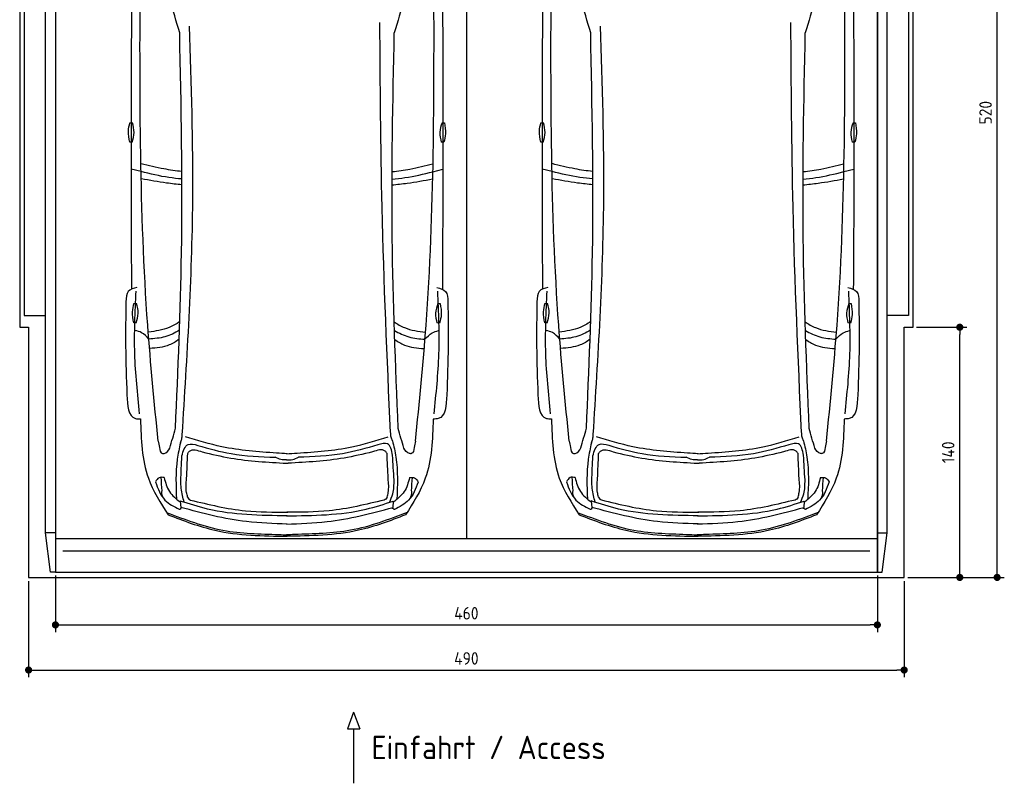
# Model space of a CAD drawing. Header units: millimetres. Extents: x -20 to 5511, y -1152 to 5573.
# Tile 1 of 3: x 0 to 5511, y -1152 to 3120. Entities that reach past the tile are written whole.
import ezdxf

# ---------------------------------------------------------------- set-up
doc = ezdxf.new("R2010")
doc.units = ezdxf.units.MM
for name, color, linetype in [('4', 3, 'Continuous'), ('5', 3, 'Continuous'), ('Car', 10, 'Continuous')]:
    doc.layers.add(name, color=color, linetype=linetype)
doc.styles.get("Standard").update_dxf_attribs({"font": 'ISOCP.SHX'})
doc.dimstyles.new('GEN-ISO', dxfattribs={"dimscale": 20, "dimtxt": 3.5, "dimasz": 2, "dimexe": 2, "dimexo": 1, "dimgap": 1.5, "dimtad": 1, "dimdec": 1, "dimdsep": 46, "dimtxsty": 'Standard', "dimblk": 'PUNKT', "dimcen": 2, "dimclrd": 256, "dimclre": 256, "dimclrt": 2, "dimadec": 0, "dimazin": 0, "dimtp": 0.1, "dimtm": 0.1, "dimtfac": 0.71, "dimtdec": 1, "dimtmove": 2, "dimatfit": 3, "dimldrblk": 'PUNKT', "dimfxl": 0, "dimtolj": 1, "dimarcsym": 0})

# ---------------------------------------------------------------- blocks, each defined once
blk = doc.blocks.new('PUNKT')
at = {"layer": '4', "color": 0, "linetype": 'ByBlock'}
blk.add_line((-0.5, 0), (-1, 0), dxfattribs=at)
at = {"layer": '4', "color": 0, "linetype": 'ByBlock', "const_width": 0.5}
blk.add_lwpolyline([(-0.25, 0, 1), (0.25, 0, 1)], format="xyb", close=True, dxfattribs=at)
blk = doc.blocks.new('*D7')
at = {"layer": '5', "lineweight": -2}
for p, q in [((50, -20), (50, -558)), ((4950, -20), (4950, -558)), ((90, -518), (4910, -518))]:
    blk.add_line(p, q, dxfattribs=at)
at = {"layer": 'DEFPOINTS', "color": 0}
for p in [(50, 0), (4950, 0), (4950, -518)]:
    blk.add_point(p, dxfattribs=at)
at = {"layer": '5', "lineweight": -2, "xscale": 40, "yscale": 40, "zscale": 40, "rotation": 180}
blk.add_blockref('PUNKT', (50, -518), dxfattribs=at)
at = {"layer": '5', "lineweight": -2, "xscale": 40, "yscale": 40, "zscale": 40}
blk.add_blockref('PUNKT', (4950, -518), dxfattribs=at)
at = {"layer": '5', "color": 2, "insert": (2500, -453), "char_height": 70, "attachment_point": 5}
blk.add_mtext('490', dxfattribs=at)
blk = doc.blocks.new('*D8')
at = {"layer": '5', "lineweight": -2}
for p, q in [((200, 10), (200, -305.5)), ((4800, 10), (4800, -305.5)), ((240, -265.5), (4760, -265.5))]:
    blk.add_line(p, q, dxfattribs=at)
at = {"layer": 'DEFPOINTS', "color": 0}
for p in [(200, 30), (4800, 30), (4800, -265.5)]:
    blk.add_point(p, dxfattribs=at)
at = {"layer": '5', "lineweight": -2, "xscale": 40, "yscale": 40, "zscale": 40, "rotation": 180}
blk.add_blockref('PUNKT', (200, -265.5), dxfattribs=at)
at = {"layer": '5', "lineweight": -2, "xscale": 40, "yscale": 40, "zscale": 40}
blk.add_blockref('PUNKT', (4800, -265.5), dxfattribs=at)
at = {"layer": '5', "color": 2, "insert": (2500, -200.5), "char_height": 70, "attachment_point": 5}
blk.add_mtext('460', dxfattribs=at)
blk = doc.blocks.new('*D3')
at = {"layer": '5', "lineweight": -2}
for p, q in [((5020, 5200), (5510.6, 5200)), ((5470.6, 40), (5470.6, 5160)), ((4970, 0), (5510.6, 0))]:
    blk.add_line(p, q, dxfattribs=at)
at = {"layer": 'DEFPOINTS', "color": 0}
for p in [(5000, 5200), (5470.6, 5200), (4950, 0)]:
    blk.add_point(p, dxfattribs=at)
at = {"layer": '5', "lineweight": -2, "xscale": 40, "yscale": 40, "zscale": 40}
for p, rotation in [((5470.6, 5200), 90), ((5470.6, 0), 270)]:
    blk.add_blockref('PUNKT', p, dxfattribs=dict(at, rotation=rotation))
at = {"layer": '5', "color": 2, "insert": (5405.6, 2600), "char_height": 70, "attachment_point": 5, "rotation": 90}
blk.add_mtext('\\A1;520', dxfattribs=at)
blk = doc.blocks.new('*D5')
at = {"layer": '5', "lineweight": -2}
for p, q in [((5020, 1400), (5301.5, 1400)), ((5261.5, 40), (5261.5, 1360)), ((4970, 0), (5301.5, 0))]:
    blk.add_line(p, q, dxfattribs=at)
at = {"layer": 'DEFPOINTS', "color": 0}
for p in [(5000, 1400), (5261.5, 1400), (4950, 0)]:
    blk.add_point(p, dxfattribs=at)
at = {"layer": '5', "lineweight": -2, "xscale": 40, "yscale": 40, "zscale": 40}
for p, rotation in [((5261.5, 1400), 90), ((5261.5, 0), 270)]:
    blk.add_blockref('PUNKT', p, dxfattribs=dict(at, rotation=rotation))
at = {"layer": '5', "color": 2, "insert": (5196.5, 700), "char_height": 70, "attachment_point": 5, "rotation": 90}
blk.add_mtext('\\A1;140', dxfattribs=at)

msp = doc.modelspace()

# ---------------------------------------------------------------- linework, layer by layer
for p, q in [((2500, 5063.5), (2500, 218)), ((172.5, 30), (145, 250)), ((200, 250), (145, 250)), ((4800, 250), (4855, 250)), ((4827.5, 30), (4855, 250)), ((200, 218), (4800, 218)), ((1868.28, -754.39), (1833.77, -847.09)), ((1868.28, -754.39), (1902.78, -847.09)), ((1833.77, -847.09), (1902.78, -847.09)), ((1868.28, -847.09), (1868.28, -1151.72))]:
    msp.add_line(p, q)
msp.add_lwpolyline([(5000, 3300), (4950, 3300), (4950, 5200), (50, 5200), (50, 3300), (0, 3300), (0, 1400), (50, 1400), (50, 0), (4950, 0), (4950, 1400), (5000, 1400)], close=True)
for points in [[(145, 250), (145, 5110)], [(145, 5110), (200, 5110), (200, 30), (172.5, 30)], [(200, 30), (4800, 30), (4800, 5110)], [(200, 5110), (200, 30)], [(4855, 5110), (4800, 5110), (4800, 30), (4827.5, 30)], [(4855, 250), (4855, 5110)], [(145, 3265), (25, 3265), (25, 1465), (145, 1465)], [(4855, 3265), (4975, 3265), (4975, 1465), (4855, 1465)], [(4757.98, 146.19), (3650, 146.19), (242.02, 146.19)]]:
    msp.add_lwpolyline(points)
at = {"layer": 'Car'}
for p, q in [((679.04, 2270.81), (623.26, 2284.8)), ((2312.5, 2270.12), (2368.29, 2284.06)), ((2979.18, 2270.93), (2923.4, 2284.92)), ((4612.63, 2270.24), (4668.43, 2284.18)), ((898.89, 427.59), (902.05, 391.86)), ((2091.09, 427.08), (2087.9, 391.36)), ((3199.02, 427.7), (3202.19, 391.98)), ((4391.22, 427.2), (4388.03, 391.48))]:
    msp.add_line(p, q, dxfattribs=at)
for points in [[(616.43, 2544.19), (631.41, 2544.19)], [(2363.96, 2543.73), (2376.89, 2543.48)], [(2916.56, 2544.31), (2931.54, 2544.31)], [(4664.09, 2543.84), (4677.02, 2543.6)], [(628.78, 2435.63), (615.85, 2435.63)], [(2374.26, 2434.95), (2359.28, 2435.24)], [(2928.92, 2435.75), (2915.98, 2435.75)], [(4674.39, 2435.07), (4659.41, 2435.35)], [(639.33, 1533.25), (654.31, 1533.25)], [(2340.17, 1532.06), (2353.1, 1531.82)], [(2939.47, 1533.36), (2954.45, 1533.36)], [(4640.3, 1532.18), (4653.23, 1531.93)], [(651.69, 1424.69), (638.75, 1424.69)], [(2350.47, 1423.29), (2335.49, 1423.57)], [(2951.82, 1424.81), (2938.89, 1424.81)], [(4650.6, 1423.4), (4635.62, 1423.69)]]:
    msp.add_lwpolyline(points, dxfattribs=at)
for centre, start, end in [((-5063.2, 1344.21), 15.945352, 19.596216), ((8053.95, 1338.65), 160.355167, 164.006031), ((-2763.06, 1344.33), 15.945352, 19.596216), ((10354.09, 1338.76), 160.355167, 164.006031)]:
    msp.add_arc(centre, 6197.21, start, end, dxfattribs=at)
for points, knots in [([(626.2, 3308.31), (624.39, 2963.58), (622.06, 2395.99), (624.37, 1828.4), (625.58, 1612.62)], [30.2317921, 30.2317921, 30.2317921, 30.2317921, 135.7738464, 200.5104278, 200.5104278, 200.5104278, 200.5104278]), ([(2366.22, 3308.29), (2367.75, 2958.61), (2369.58, 2393.13), (2366.8, 1827.66), (2365.4, 1611.88)], [30.8675023, 30.8675023, 30.8675023, 30.8675023, 135.7738464, 200.5104278, 200.5104278, 200.5104278, 200.5104278]), ([(2926.33, 3308.43), (2924.53, 2963.7), (2922.19, 2396.11), (2924.5, 1828.52), (2925.72, 1612.73)], [30.2317921, 30.2317921, 30.2317921, 30.2317921, 135.7738464, 200.5104278, 200.5104278, 200.5104278, 200.5104278]), ([(4666.35, 3308.41), (4667.89, 2958.72), (4669.71, 2393.25), (4666.94, 1827.78), (4665.54, 1612)], [30.8675023, 30.8675023, 30.8675023, 30.8675023, 135.7738464, 200.5104278, 200.5104278, 200.5104278, 200.5104278]), ([(907.28, 2270.84), (873.99, 2274.73), (796.74, 2285.31), (721.13, 2304.85), (680.25, 2314.88)], [6.4329915, 6.4329915, 6.4329915, 6.4329915, 16.5424251, 29.8301072, 29.8301072, 29.8301072, 29.8301072]), ([(2084.48, 2270.36), (2117.7, 2274.22), (2194.89, 2284.74), (2270.45, 2304.19), (2311.37, 2314.73)], [6.4540006, 6.4540006, 6.4540006, 6.4540006, 16.5424251, 29.8301072, 29.8301072, 29.8301072, 29.8301072]), ([(3207.42, 2270.95), (3174.12, 2274.85), (3096.87, 2285.43), (3021.26, 2304.97), (2980.38, 2314.99)], [6.4329915, 6.4329915, 6.4329915, 6.4329915, 16.5424251, 29.8301072, 29.8301072, 29.8301072, 29.8301072]), ([(4384.61, 2270.48), (4417.83, 2274.34), (4495.02, 2284.86), (4570.58, 2304.31), (4611.5, 2314.84)], [6.4540006, 6.4540006, 6.4540006, 6.4540006, 16.5424251, 29.8301072, 29.8301072, 29.8301072, 29.8301072]), ([(907.7, 2229.39), (883.39, 2231.36), (806.27, 2239.22), (730.8, 2257.96), (679.04, 2270.81)], [6.5564591, 6.5564591, 6.5564591, 6.5564591, 13.8699149, 29.8274463, 29.8274463, 29.8274463, 29.8274463]), ([(2084.05, 2228.91), (2108.28, 2230.85), (2185.33, 2238.66), (2260.74, 2257.31), (2312.5, 2270.12)], [6.5803524, 6.5803524, 6.5803524, 6.5803524, 13.8699149, 29.8274463, 29.8274463, 29.8274463, 29.8274463]), ([(3207.83, 2229.51), (3183.52, 2231.47), (3106.4, 2239.34), (3030.93, 2258.08), (2979.18, 2270.93)], [6.5564591, 6.5564591, 6.5564591, 6.5564591, 13.8699149, 29.8274463, 29.8274463, 29.8274463, 29.8274463]), ([(4384.18, 2229.03), (4408.42, 2230.97), (4485.46, 2238.77), (4560.87, 2257.43), (4612.63, 2270.24)], [6.5803524, 6.5803524, 6.5803524, 6.5803524, 13.8699149, 29.8274463, 29.8274463, 29.8274463, 29.8274463]), ([(907.71, 2196.56), (879.31, 2199.45), (802.97, 2208.05), (727.32, 2221.74), (681.66, 2230)], [6.6327441, 6.6327441, 6.6327441, 6.6327441, 15.2289071, 29.6828472, 29.6828472, 29.6828472, 29.6828472]), ([(2084.04, 2196.09), (2112.35, 2198.95), (2188.61, 2207.48), (2264.18, 2221.08), (2309.85, 2229.3)], [6.6592474, 6.6592474, 6.6592474, 6.6592474, 15.2289071, 29.6828472, 29.6828472, 29.6828472, 29.6828472]), ([(3207.84, 2196.68), (3179.44, 2199.57), (3103.1, 2208.17), (3027.46, 2221.85), (2981.79, 2230.11)], [6.6327441, 6.6327441, 6.6327441, 6.6327441, 15.2289071, 29.6828472, 29.6828472, 29.6828472, 29.6828472]), ([(4384.18, 2196.21), (4412.48, 2199.06), (4488.74, 2207.6), (4564.31, 2221.2), (4609.98, 2229.42)], [6.6592474, 6.6592474, 6.6592474, 6.6592474, 15.2289071, 29.6828472, 29.6828472, 29.6828472, 29.6828472]), ([(895.86, 1431.03), (876.89, 1417.98), (823.13, 1386.55), (759.8, 1377.7), (720.07, 1372.14)], [7.4489286, 7.4489286, 7.4489286, 7.4489286, 14.3334492, 26.2908128, 26.2908128, 26.2908128, 26.2908128]), ([(894.2, 1382.7), (868.19, 1367.49), (814.19, 1341.12), (753.35, 1335.82), (722.61, 1333.15)], [6.4830652, 6.4830652, 6.4830652, 6.4830652, 15.4380648, 24.5854757, 24.5854757, 24.5854757, 24.5854757]), ([(2095.78, 1429.96), (2114.5, 1417.12), (2167.99, 1385.93), (2230.99, 1377.07), (2270.72, 1371.48)], [7.5476492, 7.5476492, 7.5476492, 7.5476492, 14.3334492, 26.2908128, 26.2908128, 26.2908128, 26.2908128]), ([(2097.37, 1381.73), (2123.12, 1366.7), (2176.86, 1340.52), (2237.4, 1335.19), (2268.14, 1332.49)], [6.572602, 6.572602, 6.572602, 6.572602, 15.4380648, 24.5854757, 24.5854757, 24.5854757, 24.5854757]), ([(3196, 1431.14), (3177.02, 1418.09), (3123.26, 1386.66), (3059.93, 1377.81), (3020.2, 1372.26)], [7.4489286, 7.4489286, 7.4489286, 7.4489286, 14.3334492, 26.2908128, 26.2908128, 26.2908128, 26.2908128]), ([(3194.33, 1382.82), (3168.32, 1367.61), (3114.33, 1341.24), (3053.48, 1335.94), (3022.74, 1333.26)], [6.4830652, 6.4830652, 6.4830652, 6.4830652, 15.4380648, 24.5854757, 24.5854757, 24.5854757, 24.5854757]), ([(4395.92, 1430.07), (4414.63, 1417.24), (4468.13, 1386.05), (4531.12, 1377.19), (4570.85, 1371.6)], [7.5476492, 7.5476492, 7.5476492, 7.5476492, 14.3334492, 26.2908128, 26.2908128, 26.2908128, 26.2908128]), ([(4397.51, 1381.85), (4423.26, 1366.81), (4477, 1340.63), (4537.53, 1335.31), (4568.28, 1332.61)], [6.572602, 6.572602, 6.572602, 6.572602, 15.4380648, 24.5854757, 24.5854757, 24.5854757, 24.5854757]), ([(892.39, 1332.66), (875.03, 1319.69), (825.47, 1288.96), (765.14, 1283.82), (728.31, 1280.69)], [6.8005863, 6.8005863, 6.8005863, 6.8005863, 13.2652487, 24.5027164, 24.5027164, 24.5027164, 24.5027164]), ([(2099.1, 1331.59), (2116.22, 1318.84), (2165.55, 1288.37), (2225.57, 1283.2), (2262.39, 1280.04)], [6.8925435, 6.8925435, 6.8925435, 6.8925435, 13.2652487, 24.5027164, 24.5027164, 24.5027164, 24.5027164]), ([(3192.53, 1332.77), (3175.16, 1319.8), (3125.6, 1289.08), (3065.27, 1283.94), (3028.45, 1280.81)], [6.8005863, 6.8005863, 6.8005863, 6.8005863, 13.2652487, 24.5027164, 24.5027164, 24.5027164, 24.5027164]), ([(4399.23, 1331.71), (4416.35, 1318.96), (4465.69, 1288.48), (4525.71, 1283.32), (4562.53, 1280.15)], [6.8925435, 6.8925435, 6.8925435, 6.8925435, 13.2652487, 24.5027164, 24.5027164, 24.5027164, 24.5027164]), ([(1497.45, 298.9), (1421.31, 301.28), (1219.41, 307.6), (1023.74, 358.68), (902.05, 391.86)], [0, 0, 0, 0, 22.79473, 60.4405335, 60.4405335, 60.4405335, 60.4405335]), ([(1492.42, 298.9), (1568.57, 301.22), (1770.47, 307.36), (1966.18, 358.28), (2087.9, 391.36)], [0, 0, 0, 0, 22.79473, 60.4405335, 60.4405335, 60.4405335, 60.4405335]), ([(3797.58, 299.02), (3721.44, 301.4), (3519.54, 307.71), (3323.87, 358.8), (3202.19, 391.98)], [0, 0, 0, 0, 22.79473, 60.4405335, 60.4405335, 60.4405335, 60.4405335]), ([(3792.55, 299.02), (3868.7, 301.34), (4070.6, 307.48), (4266.32, 358.4), (4388.03, 391.48)], [0, 0, 0, 0, 22.79473, 60.4405335, 60.4405335, 60.4405335, 60.4405335])]:
    msp.add_open_spline(points, degree=3, knots=knots, dxfattribs=at)
for points in [[(775.02, 762.84), (716.64, 1411.98), (674.04, 3327.62)], [(2215.24, 762.23), (2274.18, 1411.32), (2318.4, 3326.92)], [(3075.15, 762.96), (3016.77, 1412.1), (2974.18, 3327.74)], [(4515.38, 762.34), (4574.31, 1411.43), (4618.53, 3327.04)], [(2075.24, 810.46), (2028.24, 2069.53), (2016.08, 3104.53)], [(4375.38, 810.58), (4328.38, 2069.64), (4316.22, 3104.64)], [(871.6, 834.6), (905.64, 1816.43), (895.57, 3046.71)], [(909.67, 798.69), (968.76, 2109.7), (950.83, 3084)], [(2118.73, 834.07), (2085.07, 1899.19), (2096.64, 3046.2)], [(3171.73, 834.72), (3205.78, 1816.54), (3195.7, 3046.83)], [(3209.8, 798.8), (3268.89, 2109.82), (3250.96, 3084.12)], [(4418.86, 834.19), (4385.2, 1899.3), (4396.77, 3046.32)], [(615.85, 2435.63), (608.61, 2496.91), (616.43, 2544.19)], [(628.78, 2435.63), (640.15, 2488.74), (631.41, 2544.19)], [(2363.96, 2543.73), (2351.58, 2490.84), (2359.28, 2435.24)], [(2376.89, 2543.48), (2382.97, 2482.08), (2374.26, 2434.95)], [(2915.98, 2435.75), (2908.74, 2497.02), (2916.56, 2544.31)], [(2928.92, 2435.75), (2940.28, 2488.86), (2931.54, 2544.31)], [(4664.09, 2543.84), (4651.72, 2490.96), (4659.41, 2435.35)], [(4677.02, 2543.6), (4683.1, 2482.2), (4674.39, 2435.07)], [(656.01, 1622.22), (607.76, 1600.34), (594.48, 1542.51)], [(671.39, 915.88), (644.4, 1251.43), (651.44, 1602.23)], [(2319, 915.18), (2346.28, 1250.71), (2339.54, 1601.51)], [(2334.98, 1621.51), (2383.21, 1599.59), (2396.44, 1541.75)], [(2956.15, 1622.33), (2907.9, 1600.46), (2894.62, 1542.63)], [(2971.53, 915.99), (2944.53, 1251.54), (2951.57, 1602.35)], [(4619.13, 915.3), (4646.42, 1250.82), (4639.67, 1601.63)], [(4635.12, 1621.62), (4683.35, 1599.71), (4696.58, 1541.86)], [(594.48, 1542.51), (592.97, 1294.46), (600, 1022.04)], [(638.75, 1424.69), (631.52, 1485.97), (639.33, 1533.25)], [(651.69, 1424.69), (663.06, 1477.8), (654.31, 1533.25)], [(2340.17, 1532.06), (2327.8, 1479.17), (2335.49, 1423.57)], [(2353.1, 1531.82), (2359.18, 1470.41), (2350.47, 1423.29)], [(2396.44, 1541.75), (2397.74, 1293.69), (2390.48, 1021.28)], [(2894.62, 1542.63), (2893.1, 1294.58), (2900.14, 1022.16)], [(2938.89, 1424.81), (2931.65, 1486.08), (2939.47, 1533.36)], [(2951.82, 1424.81), (2963.19, 1477.92), (2954.45, 1533.36)], [(4640.3, 1532.18), (4627.93, 1479.29), (4635.62, 1423.69)], [(4653.23, 1531.93), (4659.31, 1470.53), (4650.6, 1423.4)], [(4696.58, 1541.86), (4697.88, 1293.81), (4690.61, 1021.4)], [(722.61, 1333.15), (681.53, 1369.37), (646.94, 1381.8)], [(2268.14, 1332.49), (2309.25, 1368.68), (2343.94, 1381.11)], [(3022.74, 1333.26), (2981.67, 1369.49), (2947.07, 1381.92)], [(4568.28, 1332.61), (4609.38, 1368.8), (4644.07, 1381.22)], [(600, 1022.04), (647.85, 889.57), (676.11, 886.92)], [(2390.48, 1021.28), (2342.52, 888.85), (2314.26, 886.22)], [(2900.14, 1022.16), (2947.98, 889.68), (2976.25, 887.04)], [(4690.61, 1021.4), (4642.65, 888.97), (4614.39, 886.34)], [(676.11, 886.92), (720.07, 555.29), (830.29, 350.7)], [(2314.26, 886.22), (2270.02, 554.63), (2159.63, 350.14)], [(2976.25, 887.04), (3020.2, 555.41), (3130.42, 350.82)], [(4614.39, 886.34), (4570.16, 554.75), (4459.76, 350.25)], [(840.86, 724.11), (871.6, 834.6)], [(2149.38, 723.56), (2118.73, 834.07)], [(3140.99, 724.23), (3171.73, 834.72)], [(4449.51, 723.67), (4418.86, 834.19)], [(899.65, 753.78), (907.14, 774.15), (909.67, 798.69)], [(1438.05, 695.43), (1131.69, 730.95), (927.22, 786.98)], [(1552.16, 695.38), (1858.55, 730.64), (2063.06, 786.5)], [(2086.54, 764.3), (2079.05, 784.68), (2076.53, 809.21)], [(3199.78, 753.89), (3207.28, 774.27), (3209.8, 798.8)], [(3738.18, 695.55), (3431.82, 731.07), (3227.35, 787.1)], [(3852.3, 695.5), (4158.68, 730.76), (4363.2, 786.62)], [(4386.68, 764.41), (4379.18, 784.79), (4376.66, 809.32)], [(775.02, 762.84), (781.88, 727.58), (798.54, 693.3), (801.67, 692.8)], [(899.65, 753.78), (881.92, 661.09), (877.32, 438.72)], [(907.73, 679.67), (942.73, 744.13), (996.58, 739.06)], [(940.21, 693.66), (950.73, 706.59), (1021.31, 702.58)], [(996.58, 739.06), (1182.8, 692.49), (1430.42, 672.53)], [(2004.5, 742.16), (1807.41, 692.23), (1559.77, 672.48)], [(2056.06, 693.62), (2045.54, 706.56), (1974.96, 702.55)], [(2087.03, 683.47), (2058.35, 747.24), (2004.5, 742.16)], [(2086.54, 764.3), (2105.63, 673.53), (2110.34, 436.25)], [(2215.24, 762.23), (2208.36, 726.98), (2191.67, 692.71), (2188.53, 692.21)], [(3075.15, 762.96), (3082.01, 727.7), (3098.67, 693.42), (3101.81, 692.92)], [(3199.78, 753.89), (3182.06, 661.21), (3177.45, 438.84)], [(3207.87, 679.78), (3242.86, 744.25), (3296.71, 739.18)], [(3240.34, 693.77), (3250.86, 706.71), (3321.44, 702.7)], [(3296.71, 739.18), (3482.93, 692.61), (3730.55, 672.65)], [(4304.63, 742.28), (4107.54, 692.34), (3859.9, 672.59)], [(4356.19, 693.74), (4345.67, 706.67), (4275.09, 702.66)], [(4387.16, 683.58), (4358.48, 747.35), (4304.63, 742.28)], [(4386.68, 764.41), (4405.76, 673.65), (4410.47, 436.37)], [(4515.38, 762.34), (4508.49, 727.09), (4491.8, 692.83), (4488.67, 692.33)], [(901.31, 540.52), (907.73, 679.67)], [(934.21, 553.16), (940.21, 693.66)], [(1021.31, 702.58), (1181.16, 667.99), (1493.76, 639.11)], [(1493.08, 657.09), (1461.69, 659.94), (1430.42, 672.53)], [(1497.39, 692), (1438.05, 695.43)], [(1492.82, 692.01), (1552.16, 695.38)], [(1493.08, 657.09), (1528.49, 659.91), (1559.77, 672.48)], [(1974.96, 702.55), (1815.1, 667.95), (1502.5, 639.07)], [(2062.06, 553.13), (2056.06, 693.62)], [(2095.06, 545.35), (2087.03, 683.47)], [(3201.44, 540.64), (3207.87, 679.78)], [(3234.34, 553.28), (3240.34, 693.77)], [(3321.44, 702.7), (3481.29, 668.1), (3793.89, 639.22)], [(3793.22, 657.2), (3761.82, 660.06), (3730.55, 672.65)], [(3797.52, 692.12), (3738.18, 695.55)], [(3792.95, 692.12), (3852.3, 695.5)], [(3793.22, 657.2), (3828.63, 660.03), (3859.9, 672.59)], [(4275.09, 702.66), (4115.24, 668.07), (3802.64, 639.19)], [(4362.19, 553.25), (4356.19, 693.74)], [(4395.2, 545.46), (4387.16, 683.58)], [(1493.76, 639.11), (1497.99, 638.92), (1502.55, 639.07)], [(3793.89, 639.22), (3798.13, 639.04), (3802.69, 639.19)], [(808.7, 558.91), (779.92, 558.1), (759.99, 534.51)], [(796.97, 484.36), (792.05, 560.43)], [(808.43, 558.91), (837.76, 480.93), (899.48, 420.92)], [(940.08, 449.68), (933.54, 475.38), (934.21, 553.16)], [(2056.18, 449.65), (2062.73, 475.35), (2062.06, 553.13)], [(2181.66, 558.33), (2152.27, 480.38), (2090.49, 420.41)], [(2181.39, 558.33), (2210.17, 557.5), (2230.08, 533.89)], [(2193.06, 483.77), (2198.05, 559.83)], [(3108.84, 559.03), (3080.05, 558.22), (3060.12, 534.63)], [(3097.1, 484.47), (3092.18, 560.55)], [(3108.57, 559.03), (3137.89, 481.05), (3199.61, 421.03)], [(3240.21, 449.8), (3233.67, 475.5), (3234.34, 553.28)], [(4356.32, 449.76), (4362.86, 475.47), (4362.19, 553.25)], [(4481.79, 558.45), (4452.4, 480.49), (4390.63, 420.53)], [(4481.52, 558.45), (4510.31, 557.61), (4530.22, 534.01)], [(4493.19, 483.88), (4498.18, 559.95)], [(759.72, 534.51), (813.18, 432.78), (892.93, 381.24)], [(920.97, 420.43), (911.01, 457.57), (901.31, 540.52)], [(2069, 419.95), (2088.19, 467.9), (2095.06, 545.35)], [(2230.35, 533.89), (2176.8, 432.21), (2097.01, 380.73)], [(3059.85, 534.63), (3113.31, 432.9), (3193.06, 381.35)], [(3221.11, 420.55), (3211.15, 457.69), (3201.44, 540.64)], [(4369.14, 420.06), (4388.32, 468.01), (4395.2, 545.46)], [(4530.48, 534.01), (4476.94, 432.32), (4397.14, 380.84)], [(940.08, 449.68), (946.64, 438.37), (955.54, 433.21)], [(2056.18, 449.65), (2049.62, 438.34), (2039.87, 433.14)], [(3240.21, 449.8), (3246.78, 438.48), (3255.67, 433.32)], [(4356.32, 449.76), (4349.75, 438.45), (4340.01, 433.26)], [(892.93, 381.24), (896.69, 381.91), (905.14, 391.02)], [(1497.44, 344.88), (1051.06, 382.59), (898.89, 427.59)], [(955.54, 433.21), (1263.86, 373), (1499.99, 365.4)], [(1492.47, 344.88), (1938.88, 382.22), (2091.09, 427.08)], [(2039.87, 433.14), (1731.56, 372.94), (1495.43, 365.34)], [(2097.01, 380.73), (2093.25, 381.4), (2084.81, 390.52)], [(3193.06, 381.35), (3196.83, 382.03), (3205.27, 391.14)], [(3797.58, 345), (3351.19, 382.71), (3199.02, 427.7)], [(3255.67, 433.32), (3563.99, 373.12), (3800.12, 365.52)], [(3792.6, 345), (4239.01, 382.33), (4391.22, 427.2)], [(4340.01, 433.26), (4031.69, 373.06), (3795.56, 365.45)], [(4397.14, 380.84), (4393.38, 381.52), (4384.94, 390.64)], [(821.77, 364.12), (1137.49, 264.15), (1450.8, 239.94), (1497.46, 237.74)], [(830.29, 350.7), (1092.92, 264.01), (1497.46, 230.46)], [(2159.63, 350.14), (1896.93, 263.67), (1492.35, 230.46)], [(2168.16, 363.55), (1852.35, 263.85), (1539.03, 239.9), (1492.36, 237.74)], [(3121.9, 364.24), (3437.63, 264.27), (3750.93, 240.05), (3797.59, 237.85)], [(3130.42, 350.82), (3393.05, 264.12), (3797.59, 230.58)], [(4468.29, 363.67), (4152.48, 263.97), (3839.16, 240.02), (3792.49, 237.85)], [(4459.76, 350.25), (4197.06, 263.78), (3792.49, 230.58)]]:
    msp.add_spline(points, degree=3, dxfattribs=at)
for points, end_tangent in [([(801.67, 692.8), (809.01, 693.77), (840.86, 724.11)], (0.2734089, 0.9618979)), ([(2188.53, 692.21), (2181.2, 693.19), (2149.38, 723.56)], (-0.2725926, 0.9621296)), ([(3101.81, 692.92), (3109.14, 693.89), (3140.99, 724.23)], (0.2734089, 0.9618979)), ([(4488.67, 692.33), (4481.33, 693.31), (4449.51, 723.67)], (-0.2725926, 0.9621296)), ([(804.5, 442.76), (795.67, 478.41), (796.97, 484.36)], (-0.0338838, 0.9994258)), ([(2185.49, 442.17), (2194.35, 477.82), (2193.06, 483.77)], (0.0347318, 0.9993967)), ([(3104.63, 442.88), (3095.81, 478.53), (3097.1, 484.47)], (-0.0338838, 0.9994258)), ([(4485.63, 442.29), (4494.48, 477.93), (4493.19, 483.88)], (0.0347318, 0.9993967))]:
    msp.add_spline(points, degree=3, dxfattribs=dict(at, end_tangent=end_tangent))

# ---------------------------------------------------------------- texts
msp.add_text('Einfahrt / Access', height=131.25).set_placement((1968.69, -1016.67))

# ---------------------------------------------------------------- dimensions: what is measured, and where the dimension line sits
at = {"layer": '5'}
for base, p2, picture, middle in [((5470.6, 5200), (5000, 5200), '*D3', (5405.6, 2600)), ((5261.5, 1400), (5000, 1400), '*D5', (5196.5, 700))]:
    dim = msp.add_linear_dim(base=base, p1=(4950, 0), p2=p2, angle=270, dimstyle='GEN-ISO', override={"dimlfac": 0.1}, dxfattribs=at)
    dim.commit()
    dim.dimension.update_dxf_attribs({"geometry": picture, "text_midpoint": middle})
for base, p1, p2, picture, middle in [((4950, -517.99), (50, 0), (4950, 0), '*D7', (2500, -452.99)), ((4800, -265.52), (200, 30), (4800, 30), '*D8', (2500, -200.52))]:
    dim = msp.add_linear_dim(base=base, p1=p1, p2=p2, dimstyle='GEN-ISO', override={"dimlfac": 0.1, "dimtolj": 0}, dxfattribs=at)
    dim.commit()
    dim.dimension.update_dxf_attribs({"geometry": picture, "text_midpoint": middle})

doc.saveas('drawing.dxf')
